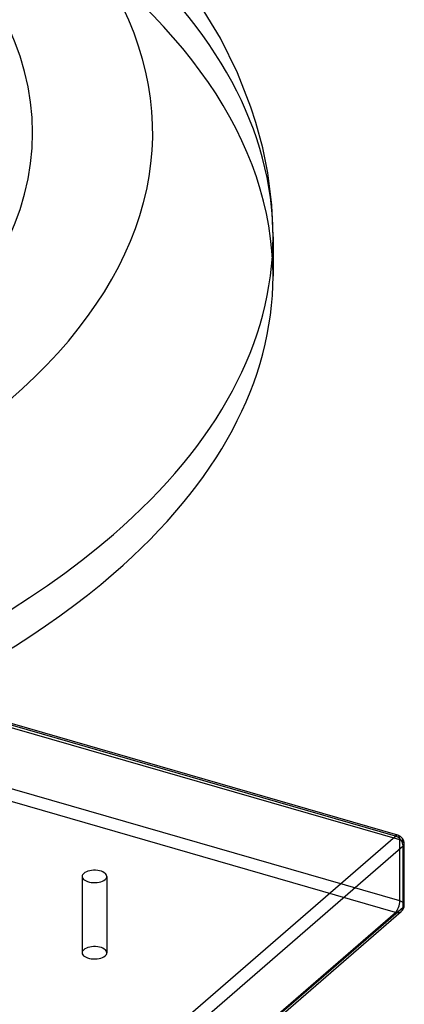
# Model space of a CAD drawing. Header units: millimetres. Extents: x -749 to 749, y -690 to 572.
# Tile 8 of 9: x 531 to 749, y -269 to 289. Entities that reach past the tile are written whole.
import ezdxf

# ---------------------------------------------------------------- set-up
doc = ezdxf.new("R2010")
doc.units = ezdxf.units.MM
doc.layers.add('HIDDEN', color=7, linetype='Continuous')
doc.layers.add('THICK', color=7, linetype='Continuous')

msp = doc.modelspace()

# ---------------------------------------------------------------- linework, layer by layer
at = {"layer": 'HIDDEN'}
for p, q in [((746.98, -176.09), (-196.98, 96.41)), ((746.98, -210.73), (-196.98, 61.77)), ((744.48, -217.22), (-199.48, 55.28)), ((746.98, -210.73), (746.98, -176.09)), ((566.73, -196.8), (566.73, -240.1)), ((580.73, -196.8), (580.73, -240.1)), ((199.48, -689.21), (744.48, -217.22))]:
    msp.add_line(p, q, dxfattribs=at)
for centre, major_axis, ratio, start_param, end_param in [((0, 143.76), (675, 0), 0.5, 0, 2.617994), ((0, 165.95), (675, 0), 0.5, 0, 1.047198), ((744.48, -178.25), (-1.39, -4.8), 0.433013, 2.158799, 3.141599), ((744.48, -178.25), (-5, 0), 0.5, 3.141499, 4.18879), ((744.48, -212.89), (-1.39, -4.8), 0.433013, 0.588003, 2.158799), ((744.48, -212.89), (-5, 0), 0.5, 3.141499, 4.18879), ((744.48, -212.89), (-3.27, 3.78), 0.75, 2.284521, 3.141672), ((573.73, -240.1), (7, 0), 0.5, 2.617994, 3.141499), ((573.73, -240.1), (7, 0), 0.5, 3.141499, 5.759587), ((573.73, -240.1), (7, 0), 0.5, -0.000094, 2.617994), ((573.73, -240.1), (7, 0), 0.5, -0.523599, -0.000094)]:
    msp.add_ellipse(centre, major_axis=major_axis, ratio=ratio, start_param=start_param, end_param=end_param, dxfattribs=at)
at = {"layer": 'THICK'}
for p, q in [((645.17, 278.67), (632.4, 299.74)), ((654.88, 259), (645.17, 278.67)), ((662.51, 239.57), (654.88, 259)), ((665.32, 230.85), (662.51, 239.57)), ((669.14, 216.55), (665.32, 230.85)), ((671.98, 202.34), (669.14, 216.55)), ((674.25, 184.12), (671.98, 202.34)), ((675, 165.95), (674.25, 184.12)), ((675, 165.95), (675, 143.76)), ((744.48, -173.92), (474.88, -96.09)), ((745.87, -173.45), (475.99, -95.54)), ((199.48, -645.91), (744.48, -173.92)), ((749.48, -212.89), (749.48, -178.25)), ((203.81, -651.49), (748.81, -179.5)), ((748.81, -214.14), (748.81, -179.5)), ((202.76, -688.66), (747.76, -216.67)), ((203.81, -686.13), (748.81, -214.14))]:
    msp.add_line(p, q, dxfattribs=at)
for centre, start, end in [((744.48, -178.25), 359.9971, 73.872), ((744.48, -212.89), 310.8968, 359.9971)]:
    msp.add_arc(centre, 5, start, end, dxfattribs=at)
for centre, major_axis, ratio, start_param, end_param in [((0, 225.01), (538.6, 0), 0.5, -0.523599, 2.617994), ((0, 225.01), (606.8, 0), 0.5, -0.523599, 1.047198), ((0, 165.95), (675, 0), 0.5, -0.523599, 0), ((0, 143.76), (675, 0), 0.5, -3.141592, -0.523599), ((0, 143.76), (675, 0), 0.5, -0.523599, 0), ((0, 165.95), (675, 0), 0.5, -2.094395, -0.523599), ((744.48, -178.25), (-1.39, -4.8), 0.433013, -3.141586, -2.55359), ((744.48, -178.25), (-3.27, 3.78), 0.75, -2.427868, -0.857072), ((744.48, -178.25), (-5, 0), 0.5, 2.617994, 3.141499), ((573.73, -196.8), (-7, 0), 0.5, -0.523599, -0.000094), ((573.73, -196.8), (-7, 0), 0.5, 3.141499, 5.759587), ((573.73, -196.8), (-7, 0), 0.5, -0.000094, 2.617994), ((573.73, -196.8), (-7, 0), 0.5, 2.617994, 3.141499), ((744.48, -212.89), (-3.27, 3.78), 0.75, -3.141514, -2.427868), ((744.48, -212.89), (-5, 0), 0.5, 2.617994, 3.141499)]:
    msp.add_ellipse(centre, major_axis=major_axis, ratio=ratio, start_param=start_param, end_param=end_param, dxfattribs=at)

doc.saveas('drawing.dxf')
